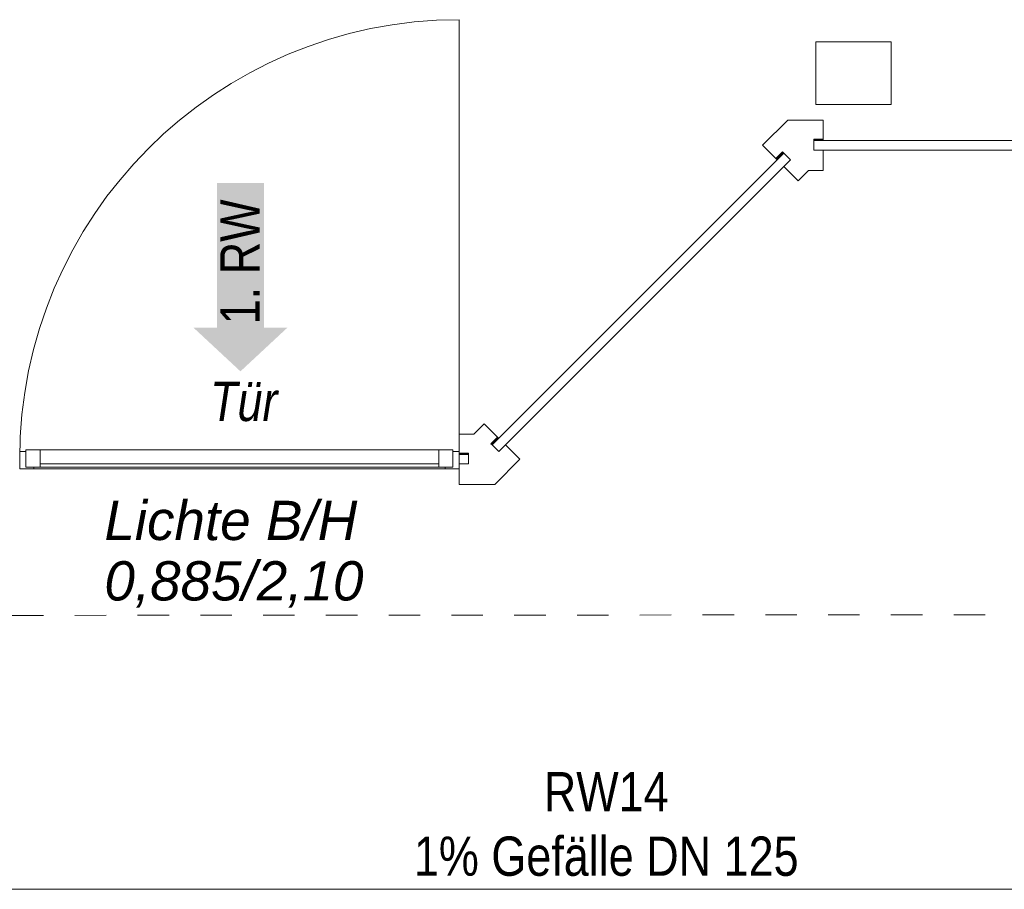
# Model space of a CAD drawing. Header units: metres. Extents: x -80 to 1923, y -189 to 69.
# Tile 109 of 256: x 940.75 to 943.89, y 3.62 to 6.39. Entities that reach past the tile are written whole.
import ezdxf

# ---------------------------------------------------------------- set-up
doc = ezdxf.new("R2010")
doc.units = ezdxf.units.M
doc.header["$MEASUREMENT"] = 0
doc.linetypes.add('Strichlinie_ eng', pattern=[0.115, 0.075, -0.04])
doc.linetypes.add('Wipeout_Contour', pattern=[1, 0, -1])
for name, color, linetype in [('00 Linien_Kreise_Splines', 7, 'Continuous'), ('10 Fassade', 7, 'Continuous'), ('10 Stütze Holz', 7, 'Continuous'), ('30 Dach', 7, 'Continuous'), ('70 Entwässerung_Regenwasser', 7, 'Continuous'), ('97 Brandschutz', 7, 'Continuous'), ('97 Brandschutz Dokumentation', 7, 'Continuous')]:
    doc.layers.add(name, color=color, linetype=linetype)
doc.styles.add('ERSTELLTER_STIL_2', font='ARIALN.TTF')
doc.styles.add('ERSTELLTER_STIL_4', font='arial.ttf')
doc.styles.add('ERSTELLTER_STIL_5', font='ARIALN.TTF')
doc.linetypes.add('Schmutzwasserleitung', pattern='A,0,[2,995_ARC_250 PAU_GR+SC_2607011.Shx,S=0.00784,R=0,X=0,Y=0],-0.987778,0', length=0.987778)

# ---------------------------------------------------------------- blocks, each defined once
blk = doc.blocks.new('Pfeil gerade 27_2')
at = {"layer": '97 Brandschutz', "linetype": 'Continuous', "lineweight": 18, "true_color": 0x60cd00}
blk.add_hatch(color=72, dxfattribs=at).paths.add_polyline_path([(0.3, 0), (0.1607, 0.1497), (0.1607, 0.0752), (-0.3, 0.0752), (-0.3, -0.0752), (0.1607, -0.0752), (0.1607, -0.1497)])

msp = doc.modelspace()

# ---------------------------------------------------------------- hatches: boundary and pattern name
at = {"layer": '10 Fassade', "linetype": 'Continuous', "lineweight": 0, "true_color": 0x000000}
for points in [[(943.2814, 6.0119), (943.2814, 6.0069), (943.3114, 6.0069), (943.3114, 6.0119)], [(943.2814, 6.0119), (943.2814, 6.0069), (943.3114, 6.0069), (943.3114, 6.0119)], [(943.1819, 5.9707), (943.1607, 5.9495), (943.1642, 5.9459), (943.1855, 5.9672)], [(943.1819, 5.9707), (943.1607, 5.9495), (943.1642, 5.9459), (943.1855, 5.9672)], [(942.2526, 5.0414), (942.2562, 5.0379), (942.2774, 5.0591), (942.2738, 5.0626)], [(942.2526, 5.0414), (942.2562, 5.0379), (942.2774, 5.0591), (942.2738, 5.0626)], [(942.1814, 5.0119), (942.1514, 5.0119), (942.1514, 5.0069), (942.1814, 5.0069)], [(942.1814, 5.0119), (942.1514, 5.0119), (942.1514, 5.0069), (942.1814, 5.0069)]]:
    msp.add_hatch(color=18, dxfattribs=at).paths.add_polyline_path(points)

# ---------------------------------------------------------------- linework, layer by layer
at = {"layer": '00 Linien_Kreise_Splines', "color": 7, "linetype": 'Continuous', "lineweight": 9}
msp.add_line((942.1514, 4.9919), (942.1514, 6.3919), dxfattribs=at)
at = {"layer": '10 Fassade', "color": 7, "linetype": 'Continuous', "lineweight": 13}
for p, q in [((943.1983, 6.0719), (943.1183, 5.9919)), ((943.1983, 6.0719), (943.1183, 5.9919)), ((943.3114, 6.0719), (943.1983, 6.0719)), ((943.3114, 6.0719), (943.1983, 6.0719)), ((943.2814, 6.0119), (943.2814, 6.0069)), ((943.3114, 6.0119), (943.2814, 6.0119)), ((943.2814, 6.0119), (943.2814, 6.0069)), ((943.3114, 6.0119), (943.2814, 6.0119)), ((943.2814, 6.0069), (943.2814, 5.9769)), ((943.3114, 6.0069), (943.2814, 6.0069)), ((943.2814, 6.0069), (943.2814, 5.9769)), ((943.3114, 6.0069), (943.2814, 6.0069)), ((943.1819, 5.9707), (943.1607, 5.9495)), ((943.1819, 5.9707), (943.1607, 5.9495)), ((943.1855, 5.9672), (943.1642, 5.9459)), ((943.1855, 5.9672), (943.1642, 5.9459)), ((943.1819, 5.9707), (943.1855, 5.9672)), ((943.1819, 5.9707), (943.1855, 5.9672)), ((943.1855, 5.9672), (943.2067, 5.9459)), ((943.1855, 5.9672), (943.2067, 5.9459)), ((943.3114, 5.9769), (943.2814, 5.9769)), ((943.3114, 5.9769), (943.2814, 5.9769)), ((943.3114, 5.9769), (943.3114, 5.9119)), ((943.3114, 5.9769), (943.3114, 5.9119)), ((943.2067, 5.9459), (943.1855, 5.9247)), ((943.2067, 5.9459), (943.1855, 5.9247)), ((943.1855, 5.9247), (943.2314, 5.8788)), ((943.1855, 5.9247), (943.2314, 5.8788)), ((943.2646, 5.9119), (943.2314, 5.8788)), ((943.2646, 5.9119), (943.2314, 5.8788)), ((943.3114, 5.9119), (943.2646, 5.9119)), ((943.3114, 5.9119), (943.2646, 5.9119)), ((942.2314, 5.105), (942.1983, 5.0719)), ((942.2314, 5.105), (942.1983, 5.0719)), ((942.1983, 5.0719), (942.1514, 5.0719)), ((942.1983, 5.0719), (942.1514, 5.0719)), ((942.2738, 5.0626), (942.2526, 5.0414)), ((942.2738, 5.0626), (942.2526, 5.0414)), ((942.2774, 5.0591), (942.2562, 5.0379)), ((942.2774, 5.0591), (942.2562, 5.0379)), ((942.2526, 5.0414), (942.2562, 5.0379)), ((942.2526, 5.0414), (942.2562, 5.0379)), ((942.2562, 5.0379), (942.2774, 5.0166)), ((942.2562, 5.0379), (942.2774, 5.0166)), ((942.2986, 5.0379), (942.2774, 5.0166)), ((942.2986, 5.0379), (942.2774, 5.0166)), ((942.2986, 5.0379), (942.3446, 4.9919)), ((942.2986, 5.0379), (942.3446, 4.9919)), ((942.1814, 5.0119), (942.1514, 5.0119)), ((942.1814, 5.0119), (942.1514, 5.0119)), ((942.1814, 5.0069), (942.1514, 5.0069)), ((942.1814, 5.0069), (942.1514, 5.0069)), ((942.1814, 5.0119), (942.1814, 5.0069)), ((942.1814, 5.0119), (942.1814, 5.0069)), ((942.1814, 5.0069), (942.1814, 4.9769)), ((942.1814, 5.0069), (942.1814, 4.9769)), ((942.3446, 4.9919), (942.2646, 4.9119)), ((942.3446, 4.9919), (942.2646, 4.9119)), ((942.1514, 4.9769), (942.1514, 4.9119)), ((942.1814, 4.9769), (942.1514, 4.9769)), ((942.1514, 4.9769), (942.1514, 4.9119)), ((942.1814, 4.9769), (942.1514, 4.9769)), ((942.2646, 4.9119), (942.1514, 4.9119)), ((942.2646, 4.9119), (942.1514, 4.9119))]:
    msp.add_line(p, q, dxfattribs=at)
at = {"layer": '10 Fassade', "color": 7, "linetype": 'Continuous', "lineweight": 13, "flags": 128}
for points in [[(943.3114, 6.0719), (943.3114, 6.0119), (943.3114, 6.0069)], [(943.3114, 6.0719), (943.3114, 6.0119), (943.3114, 6.0069)], [(943.1183, 5.9919), (943.1607, 5.9495), (943.1642, 5.9459)], [(943.1183, 5.9919), (943.1607, 5.9495), (943.1642, 5.9459)], [(942.2314, 5.105), (942.2738, 5.0626), (942.2774, 5.0591)], [(942.2314, 5.105), (942.2738, 5.0626), (942.2774, 5.0591)], [(942.1514, 5.0719), (942.1514, 5.0119), (942.1514, 5.0069)], [(942.1514, 5.0719), (942.1514, 5.0119), (942.1514, 5.0069)]]:
    msp.add_lwpolyline(points, dxfattribs=at)
for points in [[(943.2814, 5.9769), (943.2814, 6.0069), (944.8003, 6.0069), (944.8003, 5.9769)], [(943.2814, 5.9769), (943.2814, 6.0069), (944.8003, 6.0069), (944.8003, 5.9769)], [(942.2774, 5.0166), (942.2562, 5.0379), (943.1855, 5.9672), (943.2067, 5.9459)], [(942.2774, 5.0166), (942.2562, 5.0379), (943.1855, 5.9672), (943.2067, 5.9459)]]:
    msp.add_lwpolyline(points, close=True, dxfattribs=at)
at = {"layer": '10 Stütze Holz', "color": 7, "linetype": 'Continuous', "lineweight": 13, "flags": 128}
msp.add_lwpolyline([(943.2875, 6.3219), (943.2875, 6.1219), (943.5275, 6.1219), (943.5275, 6.3219)], close=True, dxfattribs=at)
at = {"layer": '30 Dach', "color": 7, "linetype": 'Strichlinie_ eng', "lineweight": 9}
msp.add_line((969.8271, 4.5119), (938.4197, 4.4934), dxfattribs=at)
at = {"layer": '70 Entwässerung_Regenwasser', "color": 140, "linetype": 'Schmutzwasserleitung', "lineweight": 18, "true_color": 0x00a8ff}
msp.add_line((940.1605, 3.6224), (969.1227, 3.6224), dxfattribs=at)

# ---------------------------------------------------------------- block references
at = {"layer": '97 Brandschutz', "color": 7, "linetype": 'Continuous', "lineweight": 13, "xscale": -1, "rotation": 90}
msp.add_blockref('Pfeil gerade 27_2', (941.4547, 5.5719), dxfattribs=at)

# ---------------------------------------------------------------- texts
at = {"layer": '70 Entwässerung_Regenwasser', "color": 140, "linetype": 'Continuous', "lineweight": 18, "true_color": 0x00a8ff, "insert": (942.62, 3.9956), "char_height": 0.125, "attachment_point": 2, "line_spacing_factor": 0.984615, "style": 'ERSTELLTER_STIL_2'}
msp.add_mtext('\\A1;{\\pqc;\\pt0.40625;\\fArial Narrow|b0|i0|c0|p0;\\W1.000000;RW14\\P\\pqc;\\fArial Narrow|b0|i0|c0|p0;\\W1.000000;1% Gefälle DN 1\\fArial Narrow|b0|i0|c0|p0;\\W1.000000;25}', dxfattribs=at)
at = {"layer": '97 Brandschutz', "color": 7, "linetype": 'Continuous', "lineweight": 9, "insert": (941.3904, 5.4219), "char_height": 0.125, "attachment_point": 1, "rotation": 90, "style": 'ERSTELLTER_STIL_2'}
msp.add_mtext('\\A1;{\\pql;\\fArial Narrow|b0|i0|c0|p0;\\W1.000000;1. RW}', dxfattribs=at)
at = {"layer": '97 Brandschutz Dokumentation', "color": 7, "linetype": 'Continuous', "lineweight": 9, "insert": (941.3579, 5.2387), "char_height": 0.125, "attachment_point": 1, "style": 'ERSTELLTER_STIL_5'}
msp.add_mtext('\\A1;{\\pql;\\fArial Narrow|b0|i1|c0|p0;\\W1.000000;Tür}', dxfattribs=at)
at = {"layer": '97 Brandschutz Dokumentation', "color": 7, "linetype": 'Continuous', "lineweight": 9, "insert": (941.0213, 4.8597), "char_height": 0.125, "attachment_point": 1, "line_spacing_factor": 0.923581, "style": 'ERSTELLTER_STIL_4'}
msp.add_mtext('\\A1;{\\pql;\\fArial|b0|i1|c0|p0;\\W1.000000;Lichte B/H\\P\\pql;\\fArial|b0|i1|c0|p0;\\W1.000000;0,885/2,10}', dxfattribs=at)

# ---------------------------------------------------------------- wipeouts: each hides what was drawn before it
at = {"color": 254, "linetype": 'Wipeout_Contour', "lineweight": 0, "ltscale": 3765.859204}
msp.add_wipeout([(940.8164, 4.9669), (942.0864, 4.9669), (942.0864, 5.0219), (940.8164, 5.0219)], dxfattribs=at).dxf.layer = '10 Fassade'

# ---------------------------------------------------------------- next in the draw order: linework, layer by layer
at = {"layer": '10 Fassade', "color": 7, "linetype": 'Continuous', "lineweight": 13}
msp.add_line((940.8164, 5.0219), (942.0864, 5.0219), dxfattribs=at)

# ---------------------------------------------------------------- next in the draw order: wipeouts: each hides what was drawn before it
at = {"color": 254, "linetype": 'Wipeout_Contour', "lineweight": 0, "ltscale": 3765.858568}
msp.add_wipeout([(942.1064, 4.9619), (942.1064, 4.9669), (940.7964, 4.9669), (940.7964, 4.9619)], dxfattribs=at).dxf.layer = '10 Fassade'

# ---------------------------------------------------------------- next in the draw order: linework, layer by layer
at = {"layer": '10 Fassade', "color": 7, "linetype": 'Continuous', "lineweight": 13}
for p, q in [((940.8164, 4.9769), (942.0864, 4.9769)), ((942.0864, 4.9669), (940.8164, 4.9669))]:
    msp.add_line(p, q, dxfattribs=at)
at = {"layer": '10 Fassade', "color": 7, "linetype": 'Continuous', "lineweight": 13, "flags": 128}
for points in [[(940.7714, 5.0219), (940.8164, 5.0219), (940.8164, 4.9669), (940.7714, 4.9669)], [(942.1314, 4.9669), (942.0864, 4.9669), (942.0864, 5.0219), (942.1314, 5.0219)], [(940.7514, 5.0169), (940.7714, 5.0169), (940.7714, 4.9669), (940.7964, 4.9669), (940.7964, 4.9619), (940.7514, 4.9619)], [(942.1514, 4.9619), (942.1064, 4.9619), (942.1064, 4.9669), (942.1314, 4.9669), (942.1314, 5.0169), (942.1514, 5.0169)], [(942.1064, 4.9619), (940.7964, 4.9619), (940.7964, 4.9669), (942.1064, 4.9669)]]:
    msp.add_lwpolyline(points, close=True, dxfattribs=at)

# ---------------------------------------------------------------- next in the draw order: wipeouts: each hides what was drawn before it
at = {"color": 254, "linetype": 'Wipeout_Contour', "lineweight": 0, "ltscale": 3765.859204}
msp.add_wipeout([(940.8164, 4.9669), (942.0864, 4.9669), (942.0864, 5.0219), (940.8164, 5.0219)], dxfattribs=at).dxf.layer = '10 Fassade'

# ---------------------------------------------------------------- next in the draw order: linework, layer by layer
at = {"layer": '00 Linien_Kreise_Splines', "color": 7, "linetype": 'Continuous', "lineweight": 9}
msp.add_arc((942.1514, 4.9919), 1.4, 90, 180, dxfattribs=at)
at = {"layer": '10 Fassade', "color": 7, "linetype": 'Continuous', "lineweight": 13}
msp.add_line((940.8164, 5.0219), (942.0864, 5.0219), dxfattribs=at)

# ---------------------------------------------------------------- next in the draw order: wipeouts: each hides what was drawn before it
at = {"color": 254, "linetype": 'Wipeout_Contour', "lineweight": 0, "ltscale": 3765.858568}
msp.add_wipeout([(942.1064, 4.9619), (942.1064, 4.9669), (940.7964, 4.9669), (940.7964, 4.9619)], dxfattribs=at).dxf.layer = '10 Fassade'

# ---------------------------------------------------------------- next in the draw order: linework, layer by layer
at = {"layer": '10 Fassade', "color": 7, "linetype": 'Continuous', "lineweight": 13}
for p, q in [((940.8164, 4.9769), (942.0864, 4.9769)), ((942.0864, 4.9669), (940.8164, 4.9669))]:
    msp.add_line(p, q, dxfattribs=at)
at = {"layer": '10 Fassade', "color": 7, "linetype": 'Continuous', "lineweight": 13, "flags": 128}
for points in [[(940.7714, 5.0219), (940.8164, 5.0219), (940.8164, 4.9669), (940.7714, 4.9669)], [(942.1314, 4.9669), (942.0864, 4.9669), (942.0864, 5.0219), (942.1314, 5.0219)], [(940.7514, 5.0169), (940.7714, 5.0169), (940.7714, 4.9669), (940.7964, 4.9669), (940.7964, 4.9619), (940.7514, 4.9619)], [(942.1514, 4.9619), (942.1064, 4.9619), (942.1064, 4.9669), (942.1314, 4.9669), (942.1314, 5.0169), (942.1514, 5.0169)], [(942.1064, 4.9619), (940.7964, 4.9619), (940.7964, 4.9669), (942.1064, 4.9669)]]:
    msp.add_lwpolyline(points, close=True, dxfattribs=at)

doc.saveas('drawing.dxf')
